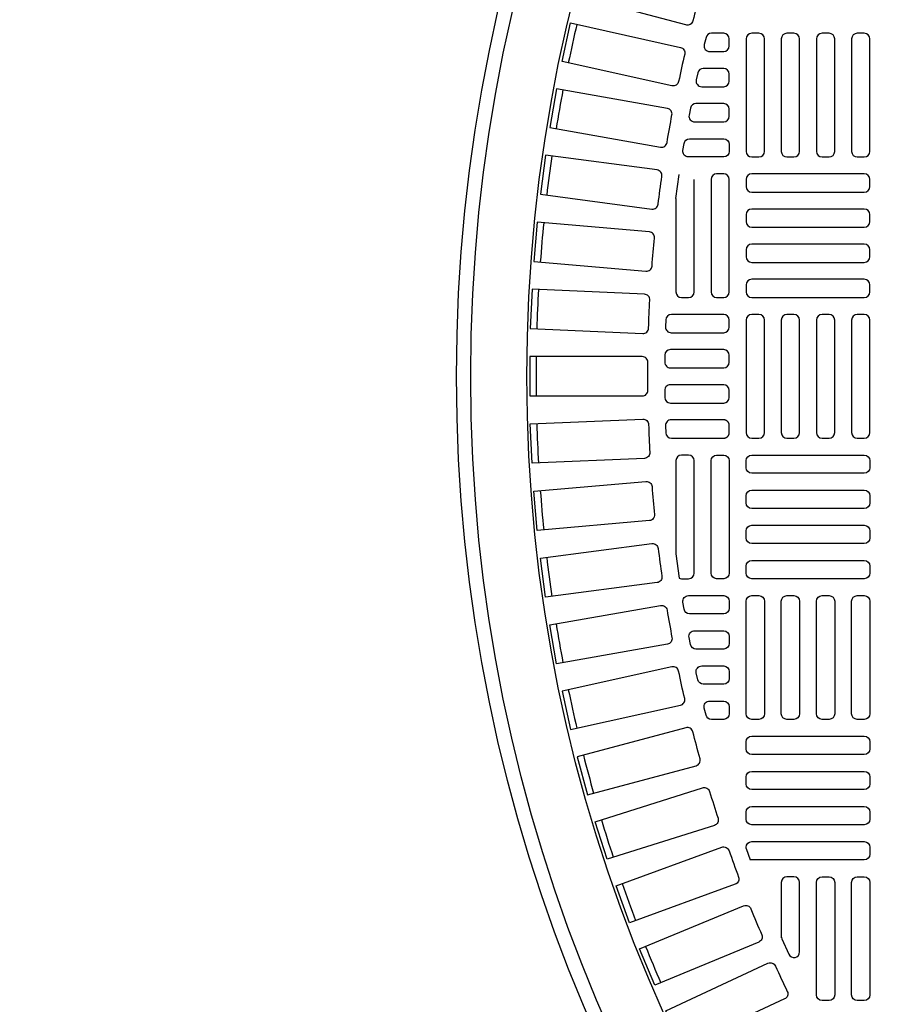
# Model space of a CAD drawing. Extents: x 1081 to 2220, y 0 to 2796.
# Tile 110 of 161: x 1747 to 1759, y 1308 to 1322. Entities that reach past the tile are written whole.
import ezdxf

# ---------------------------------------------------------------- set-up
doc = ezdxf.new("R2010")
doc.units = 0
doc.header["$MEASUREMENT"] = 0
doc.header["$PDSIZE"] = 1
doc.layers.get('DEFPOINTS').update_dxf_attribs({"linetype": 'CONTINUOUS'})
for name, color, linetype in [('DIM', 3, 'CONTINUOUS'), ('TANK-MANHOLE-COVER-40', 2, 'CONTINUOUS'), ('TANK-MANHOLE-COVER-HATCH-40', 252, 'CONTINUOUS')]:
    doc.layers.add(name, color=color, linetype=linetype)
doc.styles.add('SIMPLEX', font='simplex')
doc.dimstyles.new('DIM64', dxfattribs={"dimscale": 64, "dimtxt": 0.09375, "dimasz": 0.09375, "dimexe": 0.0625, "dimexo": 0.0625, "dimgap": 0.046875, "dimtad": 1, "dimdec": 4, "dimzin": 3, "dimdsep": 46, "dimlunit": 4, "dimtxsty": 'SIMPLEX', "dimcen": 0, "dimclrd": 256, "dimclre": 256, "dimclrt": 256, "dimadec": 0, "dimazin": 0, "dimtfac": 1, "dimtdec": 4, "dimtmove": 0, "dimatfit": 3, "dimfxl": 1, "dimfrac": 2, "dimtolj": 1, "dimtzin": 0, "dimarcsym": 0})

# ---------------------------------------------------------------- blocks, each defined once
blk = doc.blocks.new('*D63')
at = {"layer": 'DEFPOINTS', "color": 0, "transparency": 16777216}
for p in [(1524.635, 1317.018), (1875.135, 1317.018), (1524.635, 1188.018)]:
    blk.add_point(p, dxfattribs=at)
at = {"layer": 'DIM', "lineweight": -2, "transparency": 16777216}
for p, q in [((1524.635, 1313.018), (1524.635, 1184.018)), ((1869.135, 1188.018), (1530.635, 1188.018))]:
    blk.add_line(p, q, dxfattribs=at)
at = {"layer": 'DIM', "transparency": 16777216}
for points in [[(1530.635, 1189.018), (1530.635, 1187.018), (1524.635, 1188.018)], [(1869.135, 1189.018), (1869.135, 1187.018), (1875.135, 1188.018)]]:
    blk.add_solid(points, dxfattribs=at)
at = {"layer": 'DIM', "transparency": 16777216, "insert": (1699.885, 1195.59), "char_height": 6, "attachment_point": 5, "style": 'SIMPLEX'}
blk.add_mtext('\\A1;29\'-2 1/2" (F.V. TANK LENGTH)', dxfattribs=at)

msp = doc.modelspace()

# ---------------------------------------------------------------- linework, layer by layer
at = {"layer": 'TANK-MANHOLE-COVER-40', "color": 4, "linetype": 'Continuous'}
msp.add_circle((1775.88499, 1317.01839), 22.63902, dxfattribs=at)
at = {"layer": 'TANK-MANHOLE-COVER-40', "color": 1, "linetype": 'Continuous'}
msp.add_circle((1775.88499, 1317.01839), 22.44094, dxfattribs=at)
at = {"layer": 'TANK-MANHOLE-COVER-40', "color": 2, "linetype": 'Continuous'}
msp.add_circle((1775.88499, 1317.01839), 21.65354, dxfattribs=at)
at = {"layer": 'TANK-MANHOLE-COVER-HATCH-40', "linetype": 'Continuous'}
for p, q in [((1756.31806, 1319.50588), (1756.36432, 1319.84602)), ((1757.30231, 1310.40504), (1757.35817, 1310.25014))]:
    msp.add_line(p, q, dxfattribs=at)
for points in [[(1756.55469, 1321.99494, -0.41709369), (1756.45805, 1321.93851), (1754.93598, 1322.34635), (1755.07863, 1322.87875), (1756.60071, 1322.47091, -0.41709369), (1756.65618, 1322.37373, 0.00491171), (1756.55469, 1321.99494)], [(1756.35601, 1321.14703, -0.41709369), (1756.26193, 1321.08644), (1754.72351, 1321.4275), (1754.84281, 1321.96561), (1756.38123, 1321.62455, -0.41709369), (1756.44089, 1321.52988, 0.00491171), (1756.35601, 1321.14703)], [(1756.19451, 1320.29125, -0.00491171), (1756.26261, 1320.67745, 0.41709369), (1756.19887, 1320.76943), (1754.64704, 1321.04306), (1754.55133, 1320.50025), (1756.10316, 1320.22662, 0.41709369), (1756.19451, 1320.29125)], [(1756.07049, 1319.42925, -0.00491171), (1756.12168, 1319.81805, 0.41709369), (1756.05399, 1319.90716), (1754.4917, 1320.11284), (1754.41976, 1319.56637), (1755.98205, 1319.3607, 0.41709369), (1756.07049, 1319.42925)], [(1755.98419, 1318.56266, -0.00491171), (1756.01837, 1318.95332, 0.41709369), (1755.94686, 1319.0394), (1754.37709, 1319.17673), (1754.32905, 1318.62765), (1755.89882, 1318.49031, 0.41709369), (1755.98419, 1318.56266)], [(1755.92533, 1317.21447, 0.41709369), (1755.84659, 1317.29398), (1754.27082, 1317.29398), (1754.27082, 1316.7428), (1755.84659, 1316.7428, 0.41709369), (1755.92533, 1316.82231, -0.00491171), (1755.92533, 1317.21447)], [(1755.98419, 1315.47412, 0.00491171), (1756.01837, 1315.08346, -0.41709369), (1755.94686, 1314.99739), (1754.37709, 1314.86005), (1754.32905, 1315.40913), (1755.89882, 1315.54647, -0.41709369), (1755.98419, 1315.47412)], [(1756.07049, 1314.60753, 0.00491171), (1756.12168, 1314.21873, -0.41709369), (1756.05399, 1314.12962), (1754.4917, 1313.92394), (1754.41976, 1314.47041), (1755.98205, 1314.67609, -0.41709369), (1756.07049, 1314.60753)], [(1756.19451, 1313.74553, 0.00491171), (1756.26261, 1313.35933, -0.41709369), (1756.19887, 1313.26736), (1754.64704, 1312.99373), (1754.55133, 1313.53653), (1756.10316, 1313.81016, -0.41709369), (1756.19451, 1313.74553)], [(1756.35601, 1312.88976, 0.41709369), (1756.26193, 1312.95035), (1754.72351, 1312.60929), (1754.84281, 1312.07117), (1756.38123, 1312.41223, 0.41709369), (1756.44089, 1312.5069, -0.00491171), (1756.35601, 1312.88976)], [(1756.55469, 1312.04185, 0.41709369), (1756.45805, 1312.09827), (1754.93598, 1311.69043), (1755.07863, 1311.15803), (1756.60071, 1311.56587, 0.41709369), (1756.65618, 1311.66305, -0.00491171), (1756.55469, 1312.04185)], [(1756.79016, 1311.20341, 0.00491171), (1756.90808, 1310.8294, -0.41709369), (1756.8569, 1310.72989), (1755.35406, 1310.25605), (1755.18832, 1310.78172), (1756.69116, 1311.25556, -0.41709369), (1756.79016, 1311.20341)], [(1757.06198, 1310.37604, 0.00491171), (1757.1961, 1310.00753, -0.41709369), (1757.14931, 1309.90588), (1755.66857, 1309.36694), (1755.48006, 1309.88488), (1756.96079, 1310.42382, -0.41709369), (1757.06198, 1310.37604)], [(1757.79444, 1309.17511, 0.10680341), (1757.80147, 1309.1426), (1757.89989, 1308.92547, 0.80700564), (1758.05035, 1308.95798), (1758.05035, 1309.93178, 0.41421356), (1757.97161, 1310.01052), (1757.97161, 1310.01052), (1757.87318, 1310.01052, 0.41421356), (1757.79444, 1309.93178), (1757.79444, 1309.93178), (1757.79444, 1309.15809)], [(1757.36963, 1309.56131, 0.00491171), (1757.5197, 1309.19901, -0.41709369), (1757.47739, 1309.09541), (1756.02156, 1308.49239), (1755.81064, 1309.00162), (1757.26646, 1309.60464, -0.41709369), (1757.36963, 1309.56131)], [(1757.71252, 1308.76078, 0.00491171), (1757.87826, 1308.40537, -0.41709369), (1757.8405, 1308.30003), (1756.41237, 1307.63408), (1756.17943, 1308.13362), (1757.60756, 1308.79957, -0.41709369), (1757.71252, 1308.76078)]]:
    msp.add_lwpolyline(points, format="xyb", dxfattribs=at)
for points in [[(1756.98735, 1321.82154), (1756.81617, 1321.82154, 0.34573684), (1756.73968, 1321.76147), (1756.71566, 1321.66304, 0.48617467), (1756.79216, 1321.56564), (1756.98735, 1321.56564), (1756.98735, 1321.56564, 0.41421356), (1757.06609, 1321.64438), (1757.06609, 1321.7428), (1757.06609, 1321.7428, 0.41421356)], [(1756.98735, 1321.32942), (1756.70095, 1321.32942, 0.35291937), (1756.624, 1321.26737), (1756.60264, 1321.16895, 0.47828469), (1756.67959, 1321.07351), (1756.98735, 1321.07351), (1756.98735, 1321.07351, 0.41421356), (1757.06609, 1321.15225), (1757.06609, 1321.25068), (1757.06609, 1321.25068, 0.41421356)], [(1756.98735, 1320.83729), (1756.59896, 1320.83729, 0.36009445), (1756.52161, 1320.77328), (1756.50287, 1320.67486, 0.47048611), (1756.58021, 1320.58138), (1756.98735, 1320.58138, 0.41421356), (1757.06609, 1320.66012), (1757.06609, 1320.75855), (1757.06609, 1320.75855, 0.41421356)], [(1757.06609, 1320.26642), (1757.06609, 1320.26642), (1757.06609, 1320.168, -0.41421356), (1756.98735, 1320.08926), (1756.49384, 1320.08926, -0.46277143), (1756.41614, 1320.18077), (1756.43232, 1320.27919, -0.36726762), (1756.51001, 1320.34516), (1756.98735, 1320.34516, -0.41421356)], [(1756.98735, 1318.12075, 0.41421356), (1757.06609, 1318.19949), (1757.06609, 1319.7743, 0.41421356), (1756.98735, 1319.85304), (1756.88893, 1319.85304, 0.41421356), (1756.81019, 1319.7743), (1756.81019, 1318.19949, 0.41421356), (1756.88893, 1318.12075)], [(1754.30341, 1318.23652), (1754.27937, 1317.68586), (1755.85364, 1317.61713, 0.41709369), (1755.93577, 1317.69313, -0.00491171), (1755.95288, 1318.08491, 0.41709369), (1755.87768, 1318.16778)], [(1756.25177, 1317.62863), (1756.98735, 1317.62863, 0.41421356), (1757.06609, 1317.70737), (1757.06609, 1317.80579, 0.41421356), (1756.98735, 1317.88453), (1756.25546, 1317.88453, 0.40329122), (1756.17677, 1317.80874), (1756.17308, 1317.71032, 0.20378141), (1756.19506, 1317.65274, 0.20378141)], [(1756.24066, 1317.1365), (1756.98735, 1317.1365, 0.41421356), (1757.06609, 1317.21524), (1757.06609, 1317.31367, 0.41421356), (1756.98735, 1317.39241), (1756.24189, 1317.39241, 0.41056424), (1756.16316, 1317.31465), (1756.16193, 1317.21622, 0.20053403), (1756.18464, 1317.15991, 0.20053403)], [(1756.23952, 1316.90028, 0.41977873), (1756.1608, 1316.82005), (1756.16266, 1316.72162, 0.40867021), (1756.24139, 1316.64438), (1756.98735, 1316.64438), (1756.98735, 1316.64438, 0.41421356), (1757.06609, 1316.72312), (1757.06609, 1316.82154), (1757.06609, 1316.82154, 0.41421356), (1756.98735, 1316.90028)], [(1754.30341, 1315.80027), (1754.27937, 1316.35092), (1755.85364, 1316.41966, -0.41709369), (1755.93577, 1316.34365, 0.00491171), (1755.95288, 1315.95187, -0.41709369), (1755.87768, 1315.869)], [(1756.99891, 1316.1531), (1757.00272, 1316.15376), (1757.00649, 1316.15461), (1757.01021, 1316.15564), (1757.01388, 1316.15685), (1757.01749, 1316.15824), (1757.02102, 1316.15981), (1757.02447, 1316.16155), (1757.02783, 1316.16345), (1757.0311, 1316.16552), (1757.03426, 1316.16775), (1757.03731, 1316.17012), (1757.04023, 1316.17265), (1757.04303, 1316.17531), (1757.0457, 1316.17811), (1757.04822, 1316.18104), (1757.0506, 1316.18408), (1757.05282, 1316.18724), (1757.05489, 1316.19051), (1757.0568, 1316.19387), (1757.05853, 1316.19732), (1757.0601, 1316.20086), (1757.06149, 1316.20446), (1757.0627, 1316.20813), (1757.06373, 1316.21186), (1757.06458, 1316.21563), (1757.06524, 1316.21944), (1757.06572, 1316.22327), (1757.066, 1316.22713), (1757.06609, 1316.23099), (1757.06609, 1316.32942), (1757.066, 1316.33328), (1757.06572, 1316.33713), (1757.06524, 1316.34097), (1757.06458, 1316.34478), (1757.06373, 1316.34855), (1757.0627, 1316.35227), (1757.06149, 1316.35594), (1757.0601, 1316.35955), (1757.05853, 1316.36308), (1757.0568, 1316.36653), (1757.05489, 1316.3699), (1757.05282, 1316.37316), (1757.0506, 1316.37632), (1757.04822, 1316.37937), (1757.0457, 1316.38229), (1757.04303, 1316.38509), (1757.04023, 1316.38776), (1757.03731, 1316.39028), (1757.03426, 1316.39266), (1757.0311, 1316.39489), (1757.02783, 1316.39695), (1757.02447, 1316.39886), (1757.02102, 1316.4006), (1757.01749, 1316.40216), (1757.01388, 1316.40355), (1757.01021, 1316.40476), (1757.00649, 1316.4058), (1757.00272, 1316.40664), (1756.99891, 1316.4073), (1756.99507, 1316.40778), (1756.99122, 1316.40806), (1756.98735, 1316.40816), (1756.25177, 1316.40816, 0.42522092), (1756.17308, 1316.32647), (1756.17677, 1316.22804, 0.40329122), (1756.25546, 1316.15225), (1756.98735, 1316.15225), (1756.99122, 1316.15234), (1756.99507, 1316.15263)], [(1756.36432, 1314.19076, 0.10672862), (1756.3968, 1314.18375), (1756.3968, 1314.18375), (1756.49523, 1314.18375, 0.41421356), (1756.57397, 1314.26249), (1756.57397, 1314.26249), (1756.57397, 1315.83729, 0.41421356), (1756.49523, 1315.91603), (1756.49523, 1315.91603), (1756.3968, 1315.91603, 0.41421356), (1756.31806, 1315.83729), (1756.31806, 1315.83729), (1756.31806, 1314.5309)], [(1756.98735, 1315.91603, -0.41421356), (1757.06609, 1315.83729), (1757.06609, 1314.26249, -0.41421356), (1756.98735, 1314.18375), (1756.88893, 1314.18375, -0.41421356), (1756.81019, 1314.26249), (1756.81019, 1315.83729, -0.41421356), (1756.88893, 1315.91603)], [(1756.49384, 1313.94753), (1756.98735, 1313.94753, -0.41421356), (1757.06609, 1313.86879), (1757.06609, 1313.77036), (1757.06609, 1313.77036, -0.41421356), (1756.98735, 1313.69162), (1756.51001, 1313.69162, -0.36726762), (1756.43232, 1313.75759), (1756.41614, 1313.85602, -0.46277143)], [(1756.98735, 1313.4554, -0.41421356), (1757.06609, 1313.37666), (1757.06609, 1313.27823), (1757.06609, 1313.27823, -0.41421356), (1756.98735, 1313.19949), (1756.59896, 1313.19949, -0.36009445), (1756.52161, 1313.2635), (1756.50287, 1313.36192, -0.47048611), (1756.58021, 1313.4554)], [(1756.67959, 1312.96327), (1756.98735, 1312.96327), (1756.98735, 1312.96327, -0.41421356), (1757.06609, 1312.88453), (1757.06609, 1312.78611), (1757.06609, 1312.78611, -0.41421356), (1756.98735, 1312.70737), (1756.70095, 1312.70737, -0.35291937), (1756.624, 1312.76941), (1756.60264, 1312.86783, -0.47828469)], [(1756.79216, 1312.47115), (1756.98735, 1312.47115), (1756.98735, 1312.47115, -0.41421356), (1757.06609, 1312.39241), (1757.06609, 1312.29398), (1757.06609, 1312.29398, -0.41421356), (1756.98735, 1312.21524), (1756.81617, 1312.21524, -0.34573684), (1756.73968, 1312.27532), (1756.71566, 1312.37374, -0.48617467)], [(1758.46373, 1310.01052, -0.41421356), (1758.54247, 1309.93178), (1758.54247, 1308.35697, -0.41421356), (1758.46373, 1308.27823), (1758.36531, 1308.27823, -0.41421356), (1758.28657, 1308.35697), (1758.28657, 1309.93178, -0.41421356), (1758.36531, 1310.01052)], [(1758.95586, 1310.01052, -0.41421356), (1759.0346, 1309.93178), (1759.0346, 1308.35697, -0.41421356), (1758.95586, 1308.27823), (1758.85743, 1308.27823, -0.41421356), (1758.77869, 1308.35697), (1758.77869, 1309.93178, -0.41421356), (1758.85743, 1310.01052)]]:
    msp.add_lwpolyline(points, format="xyb", close=True, dxfattribs=at)
at = {"layer": 'TANK-MANHOLE-COVER-HATCH-40', "linetype": 'Continuous', "flags": 128}
for points in [[(1757.47948, 1320.08926, 0.41421356), (1757.55822, 1320.168), (1757.55822, 1321.7428, 0.41421356), (1757.47948, 1321.82154), (1757.38106, 1321.82154, 0.41421356), (1757.30231, 1321.7428), (1757.30231, 1320.168, 0.41421356), (1757.38106, 1320.08926)], [(1757.97161, 1320.08926, 0.41421356), (1758.05035, 1320.168), (1758.05035, 1321.7428, 0.41421356), (1757.97161, 1321.82154), (1757.87318, 1321.82154, 0.41421356), (1757.79444, 1321.7428), (1757.79444, 1320.168, 0.41421356), (1757.87318, 1320.08926)], [(1758.46373, 1320.08926, 0.41421356), (1758.54247, 1320.168), (1758.54247, 1321.7428, 0.41421356), (1758.46373, 1321.82154), (1758.36531, 1321.82154, 0.41421356), (1758.28657, 1321.7428), (1758.28657, 1320.168, 0.41421356), (1758.36531, 1320.08926)], [(1758.95586, 1320.08926, 0.41421356), (1759.0346, 1320.168), (1759.0346, 1321.7428, 0.41421356), (1758.95586, 1321.82154), (1758.85743, 1321.82154, 0.41421356), (1758.77869, 1321.7428), (1758.77869, 1320.168, 0.41421356), (1758.85743, 1320.08926)], [(1757.30231, 1319.67587, 0.41421356), (1757.38106, 1319.59713), (1758.95586, 1319.59713, 0.41421356), (1759.0346, 1319.67587), (1759.0346, 1319.7743, 0.41421356), (1758.95586, 1319.85304), (1757.38106, 1319.85304, 0.41421356), (1757.30231, 1319.7743)], [(1757.30231, 1319.18375, 0.41421356), (1757.38106, 1319.10501), (1758.95586, 1319.10501, 0.41421356), (1759.0346, 1319.18375), (1759.0346, 1319.28217, 0.41421356), (1758.95586, 1319.36091), (1757.38106, 1319.36091, 0.41421356), (1757.30231, 1319.28217)], [(1757.30231, 1318.69162, 0.41421356), (1757.38106, 1318.61288), (1758.95586, 1318.61288, 0.41421356), (1759.0346, 1318.69162), (1759.0346, 1318.79005, 0.41421356), (1758.95586, 1318.86879), (1757.38106, 1318.86879, 0.41421356), (1757.30231, 1318.79005)], [(1757.30231, 1318.19949, 0.41421356), (1757.38106, 1318.12075), (1758.95586, 1318.12075, 0.41421356), (1759.0346, 1318.19949), (1759.0346, 1318.29792, 0.41421356), (1758.95586, 1318.37666), (1757.38106, 1318.37666, 0.41421356), (1757.30231, 1318.29792)], [(1757.47948, 1316.15225, 0.41421356), (1757.55822, 1316.23099), (1757.55822, 1317.80579, 0.41421356), (1757.47948, 1317.88453), (1757.38106, 1317.88453, 0.41421356), (1757.30231, 1317.80579), (1757.30231, 1316.23099, 0.41421356), (1757.38106, 1316.15225)], [(1757.97161, 1316.15225, 0.41421356), (1758.05035, 1316.23099), (1758.05035, 1317.80579, 0.41421356), (1757.97161, 1317.88453), (1757.87318, 1317.88453, 0.41421356), (1757.79444, 1317.80579), (1757.79444, 1316.23099, 0.41421356), (1757.87318, 1316.15225)], [(1758.46373, 1316.15225, 0.41421356), (1758.54247, 1316.23099), (1758.54247, 1317.80579, 0.41421356), (1758.46373, 1317.88453), (1758.36531, 1317.88453, 0.41421356), (1758.28657, 1317.80579), (1758.28657, 1316.23099, 0.41421356), (1758.36531, 1316.15225)], [(1758.95586, 1316.15225, 0.41421356), (1759.0346, 1316.23099), (1759.0346, 1317.80579, 0.41421356), (1758.95586, 1317.88453), (1758.85743, 1317.88453, 0.41421356), (1758.77869, 1317.80579), (1758.77869, 1316.23099, 0.41421356), (1758.85743, 1316.15225)], [(1757.30231, 1315.83729, -0.41421356), (1757.38106, 1315.91603), (1758.95586, 1315.91603, -0.41421356), (1759.0346, 1315.83729), (1759.0346, 1315.73886, -0.41421356), (1758.95586, 1315.66012), (1757.38106, 1315.66012, -0.41421356), (1757.30231, 1315.73886)], [(1757.30231, 1315.34516, -0.41421356), (1757.38106, 1315.4239), (1758.95586, 1315.4239, -0.41421356), (1759.0346, 1315.34516), (1759.0346, 1315.24674, -0.41421356), (1758.95586, 1315.168), (1757.38106, 1315.168, -0.41421356), (1757.30231, 1315.24674)], [(1757.30231, 1314.85304, -0.41421356), (1757.38106, 1314.93178), (1758.95586, 1314.93178, -0.41421356), (1759.0346, 1314.85304), (1759.0346, 1314.75461, -0.41421356), (1758.95586, 1314.67587), (1757.38106, 1314.67587, -0.41421356), (1757.30231, 1314.75461)], [(1757.30231, 1314.36091, -0.41421356), (1757.38106, 1314.43965), (1758.95586, 1314.43965, -0.41421356), (1759.0346, 1314.36091), (1759.0346, 1314.26249, -0.41421356), (1758.95586, 1314.18375), (1757.38106, 1314.18375, -0.41421356), (1757.30231, 1314.26249)], [(1757.47948, 1313.94753, -0.41421356), (1757.55822, 1313.86879), (1757.55822, 1312.29398, -0.41421356), (1757.47948, 1312.21524), (1757.38106, 1312.21524, -0.41421356), (1757.30231, 1312.29398), (1757.30231, 1313.86879, -0.41421356), (1757.38106, 1313.94753)], [(1757.97161, 1313.94753, -0.41421356), (1758.05035, 1313.86879), (1758.05035, 1312.29398, -0.41421356), (1757.97161, 1312.21524), (1757.87318, 1312.21524, -0.41421356), (1757.79444, 1312.29398), (1757.79444, 1313.86879, -0.41421356), (1757.87318, 1313.94753)], [(1758.46373, 1313.94753, -0.41421356), (1758.54247, 1313.86879), (1758.54247, 1312.29398, -0.41421356), (1758.46373, 1312.21524), (1758.36531, 1312.21524, -0.41421356), (1758.28657, 1312.29398), (1758.28657, 1313.86879, -0.41421356), (1758.36531, 1313.94753)], [(1758.95586, 1313.94753, -0.41421356), (1759.0346, 1313.86879), (1759.0346, 1312.29398, -0.41421356), (1758.95586, 1312.21524), (1758.85743, 1312.21524, -0.41421356), (1758.77869, 1312.29398), (1758.77869, 1313.86879, -0.41421356), (1758.85743, 1313.94753)], [(1757.30231, 1311.90028, -0.41421356), (1757.38106, 1311.97902), (1758.95586, 1311.97902, -0.41421356), (1759.0346, 1311.90028), (1759.0346, 1311.80186, -0.41421356), (1758.95586, 1311.72312), (1757.38106, 1311.72312, -0.41421356), (1757.30231, 1311.80186)], [(1757.30231, 1311.40816, -0.41421356), (1757.38106, 1311.4869), (1758.95586, 1311.4869, -0.41421356), (1759.0346, 1311.40816), (1759.0346, 1311.30973, -0.41421356), (1758.95586, 1311.23099), (1757.38106, 1311.23099, -0.41421356), (1757.30231, 1311.30973)], [(1757.30231, 1310.91603, -0.41421356), (1757.38106, 1310.99477), (1758.95586, 1310.99477, -0.41421356), (1759.0346, 1310.91603), (1759.0346, 1310.8176, -0.41421356), (1758.95586, 1310.73886), (1757.38106, 1310.73886, -0.41421356), (1757.30231, 1310.8176)]]:
    msp.add_lwpolyline(points, format="xyb", close=True, dxfattribs=at)
at = {"layer": 'TANK-MANHOLE-COVER-HATCH-40', "linetype": 'Continuous'}
for points in [[(1756.57397, 1318.19949), (1756.57397, 1319.7743), (1756.57397, 1319.7743)], [(1756.31806, 1319.50588), (1756.31806, 1318.19949), (1756.31806, 1318.19949)], [(1756.3968, 1318.12075), (1756.49523, 1318.12075), (1756.49523, 1318.12075)]]:
    msp.add_lwpolyline(points, dxfattribs=at)
at = {"layer": 'TANK-MANHOLE-COVER-HATCH-40', "linetype": 'Continuous', "flags": 128}
msp.add_lwpolyline([(1757.30231, 1310.40504), (1757.30231, 1310.4239, -0.41421356), (1757.38106, 1310.50264), (1758.95586, 1310.50264, -0.41421356), (1759.0346, 1310.4239), (1759.0346, 1310.32548, -0.41421356), (1758.95586, 1310.24674), (1757.38106, 1310.24674, -0.07385003), (1757.35817, 1310.25014, -0.07385003)], format="xyb", dxfattribs=at)
at = {"layer": 'TANK-MANHOLE-COVER-HATCH-40', "linetype": 'Continuous'}
for centre, radius, start, end in [((1775.88499, 1317.01839), 21.52559, 166.766426, 168.233574), ((1775.88499, 1317.01839), 21.52559, 169.266426, 170.733574), ((1775.88499, 1317.01839), 21.52559, 171.766426, 173.233574), ((1775.88499, 1317.01839), 21.52559, 174.266426, 175.733574), ((1775.88499, 1317.01839), 21.52559, 176.766426, 178.233574), ((1756.3968, 1318.19949), 0.07874, 180, 270), ((1756.49523, 1318.19949), 0.07874, 270, 0), ((1775.88499, 1317.01839), 21.52559, 179.266426, 180.733574), ((1775.88499, 1317.01839), 21.52559, 181.766426, 183.233574), ((1775.88499, 1317.01839), 21.52559, 184.266426, 185.733574), ((1775.88499, 1317.01839), 21.52559, 186.766426, 188.233574), ((1775.88499, 1317.01839), 21.52559, 189.266426, 190.733574), ((1775.88499, 1317.01839), 21.52559, 191.766426, 193.233574), ((1775.88499, 1317.01839), 21.52559, 194.266426, 195.733574), ((1775.88499, 1317.01839), 21.52559, 196.766426, 198.233574), ((1775.88499, 1317.01839), 21.52559, 199.266426, 200.733574), ((1775.88499, 1317.01839), 21.52559, 201.766426, 203.233574)]:
    msp.add_arc(centre, radius, start, end, dxfattribs=at)

# ---------------------------------------------------------------- dimensions: what is measured, and where the dimension line sits
at = {"layer": 'DIM'}
dim = msp.add_linear_dim(base=(1524.63499, 1188.01839), p1=(1875.13499, 1317.01839), p2=(1524.63499, 1317.01839), angle=180, text='<> (F.V. TANK LENGTH)', dimstyle='DIM64', override={"dimse1": 1}, dxfattribs=at)
dim.commit()
dim.dimension.update_dxf_attribs({"geometry": '*D63', "text_midpoint": (1699.88499, 1195.58982)})

doc.saveas('drawing.dxf')
